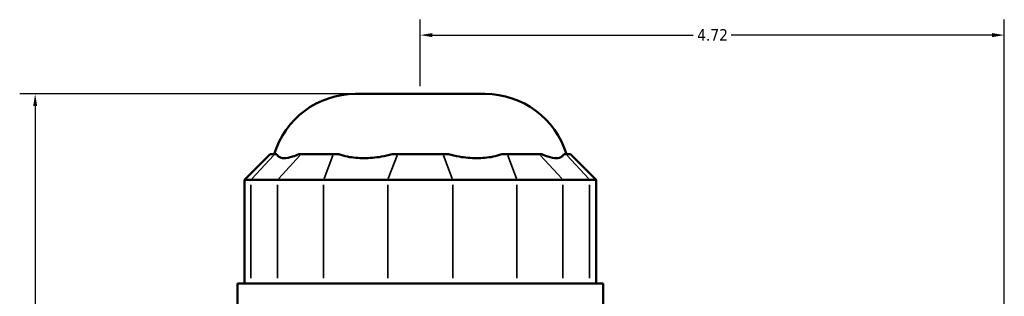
# Model space of a CAD drawing. Header units: inches. Extents: x -2.5 to 50.1, y -2.1 to 49.4.
# Tile 6 of 10: x -2.5 to 5.4, y 23.8 to 26. Entities that reach past the tile are written whole.
import ezdxf

# ---------------------------------------------------------------- set-up
doc = ezdxf.new("R2010")
doc.units = ezdxf.units.IN
doc.header["$MEASUREMENT"] = 0
for name, color, linetype, lineweight in [('Dimension (ANSI)', 7, 'Continuous', 25), ('Visible (ANSI)', 7, 'Continuous', 50), ('Visible Narrow (ANSI)', 7, 'Continuous', 35)]:
    doc.layers.add(name, color=color, linetype=linetype, lineweight=lineweight)
doc.styles.add('Note Text (ANSI)', font='tahoma.ttf')
doc.dimstyles.new('Default (ANSI)', dxfattribs={"dimtxt": 0.094488, "dimasz": 0.098425, "dimexe": 0.125, "dimexo": 0.0625, "dimgap": 0.031496, "dimtad": 0, "dimtih": 1, "dimtoh": 1, "dimrnd": 1e-08, "dimzin": 4, "dimdsep": 46, "dimtxsty": 'Note Text (ANSI)', "dimcen": 0.09, "dimdle": 0.393701, "dimclrd": 256, "dimclre": 256, "dimclrt": 5, "dimadec": 0, "dimazin": 1, "dimtfac": 1, "dimtofl": 0, "dimtmove": 0, "dimatfit": 3, "dimfxl": 1, "dimtolj": 1, "dimtzin": 4, "dimlwd": -1, "dimlwe": -1, "dimarcsym": 0})

# ---------------------------------------------------------------- blocks, each defined once
blk = doc.blocks.new('*D8')
at = {"layer": 'Defpoints', "color": 0, "transparency": 16777216}
for p in [(5.4218, 25.9106), (0.7018, 25.4342), (5.4218, 22.2073)]:
    blk.add_point(p, dxfattribs=at)
at = {"layer": 'Dimension (ANSI)', "transparency": 16777216}
for p, q in [((0.7018, 25.4967), (0.7018, 26.0356)), ((5.4218, 22.2698), (5.4218, 26.0356)), ((0.8003, 25.9106), (2.9084, 25.9106)), ((5.3234, 25.9106), (3.2153, 25.9106))]:
    blk.add_line(p, q, dxfattribs=at)
for points in [[(0.8003, 25.927), (0.8003, 25.8942), (0.7018, 25.9106)], [(5.3234, 25.927), (5.3234, 25.8942), (5.4218, 25.9106)]]:
    blk.add_solid(points, dxfattribs=at)
at = {"layer": 'Dimension (ANSI)', "color": 5, "transparency": 16777216, "insert": (2.9399, 25.9588), "char_height": 0.09449, "attachment_point": 1, "style": 'Note Text (ANSI)'}
blk.add_mtext('\\A1;4.72', dxfattribs=at)
blk = doc.blocks.new('*D10')
at = {"layer": 'Defpoints', "color": 0, "transparency": 16777216}
for p in [(-2.4106, 25.4342), (0.1777, 25.4342), (-1.6232, 18.4642)]:
    blk.add_point(p, dxfattribs=at)
at = {"layer": 'Dimension (ANSI)', "transparency": 16777216}
for p, q in [((0.1152, 25.4342), (-2.5356, 25.4342)), ((-2.4106, 25.3358), (-2.4106, 22.0299)), ((-2.4106, 18.5627), (-2.4106, 21.8686)), ((-1.6857, 18.4642), (-2.5356, 18.4642))]:
    blk.add_line(p, q, dxfattribs=at)
for points in [[(-2.427, 25.3358), (-2.3942, 25.3358), (-2.4106, 25.4342)], [(-2.427, 18.5627), (-2.3942, 18.5627), (-2.4106, 18.4642)]]:
    blk.add_solid(points, dxfattribs=at)
at = {"layer": 'Dimension (ANSI)', "color": 5, "transparency": 16777216, "insert": (-2.5316, 21.9984), "char_height": 0.09449, "attachment_point": 1, "style": 'Note Text (ANSI)'}
blk.add_mtext('\\A1;6.97', dxfattribs=at)

msp = doc.modelspace()

# ---------------------------------------------------------------- linework, layer by layer
at = {"layer": 'Visible (ANSI)'}
for p, q in [((0.1777, 25.4342), (1.226, 25.4342)), ((-0.5125, 24.9463), (-0.7186, 24.7402)), ((-0.5125, 24.9463), (-0.4759, 24.9463)), ((-0.4575, 24.9463), (-0.4759, 24.9463)), ((-0.2611, 24.9463), (-0.2795, 24.9463)), ((-0.2611, 24.9463), (-0.0008, 24.9463)), ((0.0436, 24.9463), (-0.0008, 24.9463)), ((0.5178, 24.9463), (0.4734, 24.9463)), ((0.5178, 24.9463), (0.8859, 24.9463)), ((0.9303, 24.9463), (0.8859, 24.9463)), ((1.4045, 24.9463), (1.3601, 24.9463)), ((1.4045, 24.9463), (1.6648, 24.9463)), ((1.6832, 24.9463), (1.6648, 24.9463)), ((1.8796, 24.9463), (1.8612, 24.9463)), ((1.8796, 24.9463), (1.9162, 24.9463)), ((1.9162, 24.9463), (2.1223, 24.7402)), ((-0.6663, 24.7402), (-0.7186, 24.7402)), ((-0.7186, 24.7402), (-0.7186, 23.9008)), ((-0.6663, 24.7402), (-0.4515, 24.7402)), ((-0.0797, 24.7402), (-0.4515, 24.7402)), ((-0.0797, 24.7402), (0.4389, 24.7402)), ((0.9647, 24.7402), (0.4389, 24.7402)), ((0.9647, 24.7402), (1.4834, 24.7402)), ((1.8552, 24.7402), (1.4834, 24.7402)), ((1.8552, 24.7402), (2.07, 24.7402)), ((2.1223, 24.7402), (2.07, 24.7402)), ((2.1223, 24.7402), (2.1223, 23.9008)), ((2.1789, 23.9008), (-0.7752, 23.9008)), ((-0.7752, 23.6917), (-0.7752, 23.9008)), ((2.1789, 23.6917), (2.1789, 23.9008))]:
    msp.add_line(p, q, dxfattribs=at)
for centre, start, end in [((0.1777, 24.7472), 90, 163.15289), ((1.226, 24.7472), 16.84711, 90)]:
    msp.add_arc(centre, 0.687, start, end, dxfattribs=at)
for points in [[(-0.4575, 24.9463), (-0.4544, 24.9386), (-0.4496, 24.932), (-0.4321, 24.9183), (-0.4161, 24.9144), (-0.398, 24.9144), (-0.38, 24.9144), (-0.3566, 24.9183), (-0.3139, 24.932), (-0.2969, 24.9386), (-0.2795, 24.9463)], [(0.0436, 24.9463), (0.0654, 24.9386), (0.0891, 24.932), (0.1566, 24.9183), (0.2026, 24.9144), (0.2462, 24.9144), (0.2899, 24.9144), (0.3389, 24.9183), (0.4169, 24.932), (0.4456, 24.9386), (0.4734, 24.9463)], [(0.9303, 24.9463), (0.958, 24.9386), (0.9868, 24.932), (1.0647, 24.9183), (1.1138, 24.9144), (1.1574, 24.9144), (1.2011, 24.9144), (1.2471, 24.9183), (1.3146, 24.932), (1.3382, 24.9386), (1.3601, 24.9463)], [(1.6832, 24.9463), (1.7006, 24.9386), (1.7175, 24.932), (1.7603, 24.9183), (1.7836, 24.9144), (1.8017, 24.9144), (1.8198, 24.9144), (1.8358, 24.9183), (1.8533, 24.932), (1.8581, 24.9386), (1.8612, 24.9463)]]:
    msp.add_open_spline(points, degree=3, knots=[-0.569398, -0.569398, -0.569398, -0.569398, -0.360064, -0.360064, 0, 0, 0, 0.360064, 0.360064, 0.569398, 0.569398, 0.569398, 0.569398], dxfattribs=at)
at = {"layer": 'Visible Narrow (ANSI)'}
for p, q in [((-0.4854, 24.936), (-0.6568, 24.7505)), ((-0.442, 24.7505), (-0.2706, 24.936)), ((-0.0048, 24.936), (-0.0758, 24.7505)), ((0.5139, 24.936), (0.4429, 24.7505)), ((0.8898, 24.936), (0.9608, 24.7505)), ((1.4084, 24.936), (1.4794, 24.7505)), ((1.6743, 24.936), (1.8457, 24.7505)), ((1.8891, 24.936), (2.0605, 24.7505)), ((-0.6663, 23.9428), (-0.6663, 24.6983)), ((-0.4515, 24.6983), (-0.4515, 23.9428)), ((-0.0797, 23.9428), (-0.0797, 24.6983)), ((0.4389, 24.6983), (0.4389, 23.9428)), ((0.9647, 23.9428), (0.9647, 24.6983)), ((1.4834, 24.6983), (1.4834, 23.9428)), ((1.8552, 23.9428), (1.8552, 24.6983)), ((2.07, 24.6983), (2.07, 23.9428))]:
    msp.add_line(p, q, dxfattribs=at)

# ---------------------------------------------------------------- dimensions: what is measured, and where the dimension line sits
at = {"layer": 'Dimension (ANSI)'}
for base, p1, p2, angle, override, picture, middle in [((5.4218, 25.9106), (0.7018, 25.4342), (5.4218, 22.2073), 180, {"dimgap": 0.031496, "dimtih": 0, "dimtoh": 0, "dimdec": 2, "dimtol": 0, "dimlim": 0, "dimtp": 0, "dimtm": 0, "dimtdec": 2, "dimatfit": 1}, '*D8', (3.0618, 25.9106)), ((-2.4106, 25.4342), (-1.6232, 18.4642), (0.1777, 25.4342), 270, {"dimgap": 0.031496, "dimdec": 2, "dimtol": 0, "dimlim": 0, "dimtp": 0, "dimtm": 0, "dimtdec": 2, "dimatfit": 1}, '*D10', (-2.4106, 21.9492))]:
    dim = msp.add_linear_dim(base=base, p1=p1, p2=p2, angle=angle, dimstyle='Default (ANSI)', override=override, dxfattribs=at)
    dim.commit()
    dim.dimension.update_dxf_attribs({"geometry": picture, "text_midpoint": middle, "dimtype": 160})

doc.saveas('drawing.dxf')
